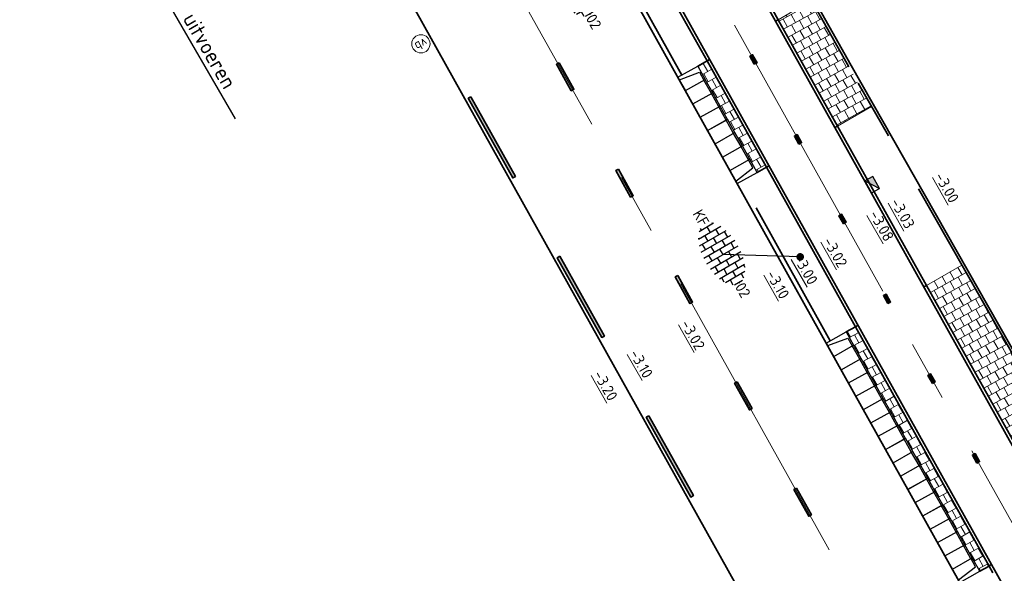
# Model space of a CAD drawing. Header units: metres. Extents: x 111691 to 117439, y 474133 to 478789.
# Tile 119 of 127: x 114144 to 114177, y 476880 to 476898. Entities that reach past the tile are written whole.
import ezdxf
from ezdxf import colors
from ezdxf.entities.mleader import LeaderData, LeaderLine
from ezdxf.enums import TextEntityAlignment as Align
from ezdxf.math import Vec2, Vec3

# ---------------------------------------------------------------- set-up
doc = ezdxf.new("R2010")
doc.units = ezdxf.units.M
for name, pattern in [('AM-AS', [16, 10, -2, 2, -2]), ('VH-GAZONBAND_100X200', [9.5, 7.5, -2]), ('VH-OPSLUITBAND_80X200', [14, 8, -2, 2, -2]), ('VH-TROTTOIRBAND_130-150', [15, 5, -2, 2, -2, 2, -2]), ('XX-HIDDEN', [4, 2, -2])]:
    doc.linetypes.add(name, pattern=pattern)
doc.layers.add('N-WE-AM-AS_WEG-G', color=10, linetype='AM-AS', lineweight=18, plot=False)
for name, color, linetype, lineweight in [('N-WE-IE-MEUBILAIR_WEGMEUBILAIR_PAAL-S', 7, 'Continuous', 25), ('N-WE-RI-HWA_KOLK-S', 150, 'Continuous', 25), ('N-WE-VH-HOOGTELABEL-T18', 2, 'Continuous', 18), ('N-WE-VH-KANTOPSLUITING_ELEMENT_INRIT-S', 1, 'Continuous', 30), ('N-WE-VH-KANTOPSLUITING_GAZONBAND_100X200-G', 90, 'VH-GAZONBAND_100X200', 35), ('N-WE-VH-KANTOPSLUITING_OPSLUITBAND_100X200-G', 150, 'Continuous', 35), ('N-WE-VH-KANTOPSLUITING_OPSLUITBAND_80X200-G', 150, 'VH-OPSLUITBAND_80X200', 35), ('N-WE-VH-KANTOPSLUITING_TROTTOIRBAND_130 150-G', 210, 'VH-TROTTOIRBAND_130-150', 35), ('N-WE-VH-KANTOPSLUITING_VOORKANTBAND-G', 7, 'Continuous', 35), ('N-WE-VH-KANTVERHARDING-G', 1, 'Continuous', 35), ('N-WE-VH-MATERIAALGRENS-G', 7, 'XX-HIDDEN', 18), ('N-WE-VH-VERHARDING_BETONSTRAATSTEEN-S', 7, 'Continuous', 25), ('N-WE-VH-VERHARDING_TEGEL60-A', 252, 'Continuous', 18), ('N-WE-VW-MARKERING-G', 7, 'Continuous', 35), ('X-XX-AL-AANPIJLING-T25', 7, 'Continuous', 25), ('X-XX-AL-AANPIJLING_SYMBOLEN-T25', 7, 'Continuous', 25)]:
    doc.layers.add(name, color=color, linetype=linetype, lineweight=lineweight)
for name, color, linetype in [('N-WE-VW-MARKERING_LANGS_STREEP_13_010-A', 7, 'Continuous'), ('N-WE-VW-MARKERING_LANGS_STREEP_30270_010-A', 7, 'Continuous'), ('N-WE-VW-MARKERING_LANGS_STREEP_33_010-A', 7, 'Continuous')]:
    doc.layers.add(name, color=color, linetype=linetype)
doc.styles.add('ISO', font='NLCS-ISO.ttf')
doc.styles.add('NLCS-ISO', font='NLCS-ISO.ttf')
doc.styles.add('NLCS-ISO-ANNOTATIEF-T25', font='NLCS-ISO.ttf', dxfattribs={"height": 2.5})
doc.styles.add('NLCS-ISO-M200-T18', font='NLCS-ISO.ttf', dxfattribs={"height": 0.36})
doc.dimstyles.new('M200T25-PIJL', dxfattribs={"dimscale": 0.2, "dimtxt": 2.5, "dimasz": 2, "dimexe": 1, "dimexo": 0.25, "dimgap": 0.75, "dimtad": 1, "dimzin": 0, "dimdsep": 46, "dimtxsty": 'ISO', "dimcen": 0, "dimdle": 1, "dimse1": 1, "dimse2": 1, "dimclrt": 2, "dimazin": 0, "dimtfac": 1, "dimtdec": 4, "dimtmove": 2, "dimatfit": 3, "dimfxl": 1, "dimtolj": 1, "dimtzin": 0, "dimarcsym": 0})
pattern_1 = [(119.111784, (112611.52067, 477824.6286), (-0.277005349, 0.189124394), [0.3, -0.3]), (209.111784, (112611.52067, 477824.6286), (0.14595452, -0.262101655), [])]

# ---------------------------------------------------------------- blocks, each defined once
blk = doc.blocks.new('N-SVH-INRITELEMENT_130 150_180X750X500_MIDDEN')
for p, q in [((0, 0), (0, 0.75)), ((0.5, 0.75), (0, 0.75)), ((0.5, 0.7), (0, 0.7)), ((0.5, 0), (0.5, 0.75)), ((0.5, 0), (0, 0))]:
    blk.add_line(p, q)
blk = doc.blocks.new('N-SVH-INRITELEMENT_130 150_180X750X500_RECHTS')
for p, q in [((0, 0), (0, 0.75)), ((0.5, 0.75), (0, 0.75)), ((0.3, 0.7), (0, 0.7)), ((0.405, 0), (0.3, 0.7)), ((0.5, 0), (0.5, 0.75)), ((0.5, 0), (0, 0))]:
    blk.add_line(p, q)
blk = doc.blocks.new('N-SVH-INRITELEMENT_130 150_180X750X500_LINKS')
for p, q in [((0, 0), (0, 0.75)), ((0, 0.75), (0.5, 0.75)), ((0.095, 0), (0.2, 0.7)), ((0.2, 0.7), (0.5, 0.7)), ((0.5, 0), (0.5, 0.75)), ((0, 0), (0.5, 0))]:
    blk.add_line(p, q)
blk = doc.blocks.new('SVH-BSS_KEIFORMAAT_HALFST-SO')
at = {"ltscale": 0.1}
for p, q in [((-4.2, -2.2), (-4.2, 2.03)), ((-3.15, -2.63), (-3.15, 2.46)), ((-3.15, 2.1), (-2.1, 2.1)), ((-2.1, -2.89), (-2.1, 2.72)), ((-1.05, -3.03), (-1.05, 2.86)), ((-1.05, 2.1), (0, 2.1)), ((0, -3.06), (0, 2.88)), ((1.05, -2.98), (1.05, 2.81)), ((1.05, 2.1), (2.1, 2.1)), ((2.1, -2.8), (2.1, 2.62)), ((3.15, -2.47), (3.15, 2.3)), ((3.15, 2.1), (3.61, 2.1)), ((4.2, -1.94), (4.2, 1.76)), ((-5.46, 1.05), (-5.25, 1.05)), ((-5.25, -1.46), (-5.25, 1.28)), ((-5.25, 0), (-4.2, 0)), ((-4.2, 1.05), (-3.15, 1.05)), ((-3.15, 0), (-2.1, 0)), ((-2.1, 1.05), (-1.05, 1.05)), ((-1.05, 0), (0, 0)), ((0, 1.05), (1.05, 1.05)), ((1.05, 0), (2.1, 0)), ((2.1, 1.05), (3.15, 1.05)), ((3.15, 0), (4.2, 0)), ((4.2, 1.05), (5, 1.05)), ((5.25, -0.83), (5.25, 0.66)), ((5.25, 0), (5.43, 0)), ((-5.58, -1.05), (-5.25, -1.05)), ((-4.2, -1.05), (-3.15, -1.05)), ((-2.1, -1.05), (-1.05, -1.05)), ((0, -1.05), (1.05, -1.05)), ((2.1, -1.05), (3.15, -1.05)), ((4.2, -1.05), (5.12, -1.05)), ((-4.39, -2.1), (-4.2, -2.1)), ((-3.15, -2.1), (-2.1, -2.1)), ((-1.05, -2.1), (0, -2.1)), ((1.05, -2.1), (2.1, -2.1)), ((3.15, -2.1), (3.93, -2.1))]:
    blk.add_line(p, q, dxfattribs=at)
at = {"style": 'NLCS-ISO'}
blk.add_attdef('FORMAAT', text='', height=1.8, dxfattribs=at).set_placement((-5.68, -0.09), align=Align.MIDDLE_RIGHT)
blk.add_attdef('KLEUR', text='', height=1.8, dxfattribs=at).set_placement((5.53, -0.09), align=Align.MIDDLE_LEFT)
at = {"style": 'NLCS-ISO', "flags": 1}
blk.add_attdef('FUNCTIE', text='', height=1.8, dxfattribs=at).set_placement((0.12, -3.58), align=Align.MIDDLE_CENTER)
blk = doc.blocks.new('N-SRI-KOLK_TROTTOIR-SO')
blk.add_hatch(color=256).paths.add_polyline_path([(1.125, 1.5), (-1.125, 1.5), (-1.125, 0)])
blk.add_line((-1.125, 0), (1.125, 1.5))
at = {"flags": 128}
blk.add_lwpolyline([(-1.125, 0), (1.125, 0), (1.125, 1.5), (-1.125, 1.5)], close=True, dxfattribs=at)
blk = doc.blocks.new('SIE-WEG_PAAL_VERKEERSBORD-SO')
at = {"color": 0, "linetype": 'ByBlock', "lineweight": 18}
blk.add_circle((0, 0), 1.5, dxfattribs=at)
at = {"color": 0, "linetype": 'ByBlock', "lineweight": 18, "style": 'NLCS-ISO'}
blk.add_text('vb', height=1.5, dxfattribs=at).set_placement((0, 0.13), align=Align.MIDDLE_CENTER)

msp = doc.modelspace()

# ---------------------------------------------------------------- hatches: boundary and pattern name
at = {"layer": 'N-WE-VH-VERHARDING_TEGEL60-A'}
h = msp.add_hatch(dxfattribs=at)
h.set_pattern_fill('AVH-TEGEL_300X300_HALFST-SO', color=256, angle=-181, pattern_type=2)
h.set_pattern_definition(pattern_1)
h.paths.add_polyline_path([(114172.24, 476895.441), (114171.499, 476896.742), (114170.275, 476898.924), (114169.178, 476898.288), (114171.128, 476894.796)])
h = msp.add_hatch(dxfattribs=at)
h.set_pattern_fill('AVH-TEGEL_300X300_HALFST-SO', color=256, angle=-181, pattern_type=2)
h.set_pattern_definition(pattern_1)
h.paths.add_polyline_path([(114168.792, 476893.44), (114166.842, 476896.933), (114166.537, 476896.763), (114166.781, 476896.326), (114167.024, 476895.889), (114167.268, 476895.453), (114167.512, 476895.016), (114167.755, 476894.58), (114167.999, 476894.143), (114168.243, 476893.706), (114168.486, 476893.27)])
h = msp.add_hatch(dxfattribs=at)
h.set_pattern_fill('AVH-TEGEL_300X300_HALFST-SO', color=256, angle=-181, pattern_type=2)
h.set_pattern_definition(pattern_1)
h.paths.add_polyline_path([(114179.653, 476882.413), (114177.742, 476885.781), (114175.208, 476890.231), (114174.051, 476889.559), (114178.434, 476881.706)])
h = msp.add_hatch(dxfattribs=at)
h.set_pattern_fill('AVH-TEGEL_300X300_HALFST-SO', color=256, angle=-181, pattern_type=2)
h.set_pattern_definition(pattern_1)
h.paths.add_polyline_path([(114176.101, 476880.346), (114171.715, 476888.205), (114171.409, 476888.034), (114171.653, 476887.598), (114171.896, 476887.161), (114172.14, 476886.724), (114172.384, 476886.288), (114172.628, 476885.851), (114172.871, 476885.415), (114173.115, 476884.978), (114173.359, 476884.541), (114173.602, 476884.105), (114173.846, 476883.668), (114174.09, 476883.232), (114174.333, 476882.795), (114174.577, 476882.358), (114174.821, 476881.922), (114175.065, 476881.485), (114175.308, 476881.049), (114175.552, 476880.612), (114175.796, 476880.176)])
at = {"layer": 'N-WE-VW-MARKERING_LANGS_STREEP_13_010-A'}
h = msp.add_hatch(color=256, dxfattribs=at)
h.dxf.hatch_style = 1
h.paths.add_polyline_path([(114161.979, 476896.875), (114161.891, 476896.827), (114162.379, 476895.953), (114162.466, 476896.002)])
h = msp.add_hatch(color=256, dxfattribs=at)
h.dxf.hatch_style = 1
h.paths.add_polyline_path([(114163.928, 476893.383), (114163.841, 476893.334), (114164.328, 476892.461), (114164.416, 476892.509)])
h = msp.add_hatch(color=256, dxfattribs=at)
h.dxf.hatch_style = 1
h.paths.add_polyline_path([(114165.878, 476889.89), (114165.791, 476889.841), (114166.278, 476888.968), (114166.365, 476889.017)])
h = msp.add_hatch(color=256, dxfattribs=at)
h.dxf.hatch_style = 1
h.paths.add_polyline_path([(114167.828, 476886.397), (114167.74, 476886.349), (114168.228, 476885.475), (114168.315, 476885.524)])
h = msp.add_hatch(color=256, dxfattribs=at)
h.dxf.hatch_style = 1
h.paths.add_polyline_path([(114169.777, 476882.905), (114169.69, 476882.856), (114170.177, 476881.983), (114170.265, 476882.031)])
at = {"layer": 'N-WE-VW-MARKERING_LANGS_STREEP_30270_010-A'}
h = msp.add_hatch(color=256, dxfattribs=at)
h.dxf.hatch_style = 1
h.paths.add_polyline_path([(114168.391, 476896.826), (114168.479, 476896.874), (114168.332, 476897.136), (114168.245, 476897.088)])
h = msp.add_hatch(color=256, dxfattribs=at)
h.dxf.hatch_style = 1
h.paths.add_polyline_path([(114169.854, 476894.206), (114169.941, 476894.255), (114169.795, 476894.517), (114169.707, 476894.468)])
h = msp.add_hatch(color=256, dxfattribs=at)
h.dxf.hatch_style = 1
h.paths.add_polyline_path([(114171.316, 476891.587), (114171.403, 476891.635), (114171.257, 476891.897), (114171.17, 476891.848)])
h = msp.add_hatch(color=256, dxfattribs=at)
h.dxf.hatch_style = 1
h.paths.add_polyline_path([(114172.778, 476888.967), (114172.865, 476889.016), (114172.719, 476889.278), (114172.632, 476889.229)])
h = msp.add_hatch(color=256, dxfattribs=at)
h.dxf.hatch_style = 1
h.paths.add_polyline_path([(114174.24, 476886.347), (114174.328, 476886.396), (114174.181, 476886.658), (114174.094, 476886.609)])
h = msp.add_hatch(color=256, dxfattribs=at)
h.dxf.hatch_style = 1
h.paths.add_polyline_path([(114175.702, 476883.728), (114175.79, 476883.777), (114175.644, 476884.039), (114175.556, 476883.99)])
at = {"layer": 'N-WE-VW-MARKERING_LANGS_STREEP_33_010-A'}
h = msp.add_hatch(color=256, dxfattribs=at)
h.dxf.hatch_style = 1
h.paths.add_polyline_path([(114159.08, 476895.76), (114158.992, 476895.711), (114160.455, 476893.092), (114160.542, 476893.14)])
h = msp.add_hatch(color=256, dxfattribs=at)
h.dxf.hatch_style = 1
h.paths.add_polyline_path([(114162.004, 476890.521), (114161.917, 476890.472), (114163.379, 476887.853), (114163.466, 476887.901)])
h = msp.add_hatch(color=256, dxfattribs=at)
h.dxf.hatch_style = 1
h.paths.add_polyline_path([(114164.929, 476885.282), (114164.841, 476885.233), (114166.304, 476882.613), (114166.391, 476882.662)])

# ---------------------------------------------------------------- linework, layer by layer
at = {"layer": 'N-WE-AM-AS_WEG-G', "flags": 128}
msp.add_lwpolyline([(114211.057, 476819.223), (114204.094, 476832.331, -0.002667), (114203.847, 476832.803), (114199.884, 476840.46, 0.007875), (114199.138, 476841.847), (114164.288, 476904.278)], format="xyb", dxfattribs=at)
at = {"layer": 'N-WE-AM-AS_WEG-G'}
msp.add_lwpolyline([(114158.176, 476903.585), (114190.037, 476846.507, -0.035295), (114193.031, 476840.124)], format="xyb", dxfattribs=at)
at = {"layer": 'N-WE-VH-KANTOPSLUITING_GAZONBAND_100X200-G'}
for points in [[(114169.178, 476898.288), (114166.052, 476903.889)], [(114166.842, 476896.933), (114163.716, 476902.534)], [(114174.051, 476889.559), (114171.128, 476894.796)], [(114171.715, 476888.205), (114168.792, 476893.44)], [(114180.853, 476871.834), (114176.101, 476880.346)]]:
    msp.add_lwpolyline(points, dxfattribs=at)
at = {"layer": 'N-WE-VH-KANTOPSLUITING_OPSLUITBAND_100X200-G'}
for points in [[(114171.128, 476894.796), (114169.178, 476898.288)], [(114166.842, 476896.933), (114168.792, 476893.44)], [(114178.434, 476881.706), (114174.051, 476889.559)], [(114171.715, 476888.205), (114176.101, 476880.346)]]:
    msp.add_lwpolyline(points, dxfattribs=at)
at = {"layer": 'N-WE-VH-KANTOPSLUITING_OPSLUITBAND_80X200-G'}
msp.add_lwpolyline([(114231.194, 476819.662), (114224.084, 476815.739), (114222.217, 476814.704, -0.384483), (114217.565, 476816.634), (114216.066, 476819.453), (114213.748, 476823.385), (114212.775, 476825.096), (114209.786, 476830.311), (114208.311, 476832.934), (114206.979, 476834.871), (114206.68, 476834.743), (114202.763, 476841.607), (114200.093, 476846.357), (114196.34, 476853.063), (114191.438, 476861.671), (114185.545, 476872.027), (114177.742, 476885.781), (114171.499, 476896.742), (114166.175, 476906.227), (114162.989, 476911.773), (114161.122, 476915.117), (114158.775, 476919.319), (114155.382, 476925.321)], format="xyb", dxfattribs=at)
at = {"layer": 'N-WE-VH-KANTOPSLUITING_TROTTOIRBAND_130 150-G'}
for points in [[(114166.013, 476896.47), (114162.885, 476902.073)], [(114170.885, 476887.742), (114167.963, 476892.977)]]:
    msp.add_lwpolyline(points, dxfattribs=at)
at = {"layer": 'N-WE-VH-KANTOPSLUITING_VOORKANTBAND-G'}
for points in [[(114231.155, 476819.733), (114224.046, 476815.809), (114222.184, 476814.778, -0.384111), (114217.637, 476816.67), (114216.136, 476819.492), (114213.818, 476823.425), (114212.844, 476825.136), (114209.856, 476830.35), (114208.379, 476832.976), (114207.008, 476834.97), (114206.714, 476834.845), (114202.833, 476841.647), (114200.163, 476846.396), (114196.41, 476853.102), (114191.508, 476861.71), (114185.615, 476872.066), (114177.812, 476885.821), (114171.569, 476896.781), (114166.245, 476906.267), (114163.059, 476911.813), (114161.192, 476915.156), (114158.845, 476919.358), (114155.451, 476925.361)], [(114211.951, 476820.738), (114205.472, 476832.935, 0.003789), (114205.111, 476833.602), (114200.682, 476841.644, 0.001419), (114200.544, 476841.892), (114165.089, 476905.408, -0.01782), (114163.585, 476908.344), (114163.487, 476908.554, 0.012132), (114162.325, 476910.886, 0.2769), (114158.584, 476913.15, -0.270556), (114155.978, 476914.685), (114153.372, 476919.345)], [(114219.668, 476809.541, -0.509225), (114219.635, 476808.733, -0.137831), (114215.519, 476807.396, -0.170674), (114211.714, 476808.563, -0.156599), (114207.426, 476814.517), (114206.251, 476818.14, 0.013612), (114205.341, 476820.705), (114200.376, 476833.582, 0.035295), (114197.382, 476839.965), (114161.859, 476903.605, -0.01782), (114160.234, 476906.775), (114160.136, 476906.985, 0.018035), (114158.49, 476910.194), (114158.414, 476910.33)]]:
    msp.add_lwpolyline(points, format="xyb", dxfattribs=at)
at = {"layer": 'N-WE-VH-KANTOPSLUITING_VOORKANTBAND-G', "flags": 128}
msp.add_lwpolyline([(114198.046, 476841.239), (114163.2, 476903.664, -0.020108), (114161.321, 476907.283), (114161.223, 476907.494, 0.009334), (114160.38, 476909.21)], format="xyb", dxfattribs=at)
at = {"layer": 'N-WE-VH-KANTOPSLUITING_VOORKANTBAND-G'}
for points in [[(114169.178, 476898.288), (114169.091, 476898.239)], [(114166.842, 476896.933), (114166.93, 476896.982)], [(114166.537, 476896.763), (114166.842, 476896.933)], [(114171.128, 476894.796), (114171.04, 476894.747)], [(114168.486, 476893.27), (114168.792, 476893.44)], [(114168.792, 476893.44), (114168.879, 476893.489)], [(114174.051, 476889.559), (114173.963, 476889.511)], [(114171.715, 476888.205), (114171.802, 476888.253)], [(114171.409, 476888.034), (114171.715, 476888.205)], [(114175.796, 476880.176), (114176.101, 476880.346)], [(114176.099, 476880.351), (114176.186, 476880.4)]]:
    msp.add_lwpolyline(points, dxfattribs=at)
at = {"layer": 'N-WE-VH-KANTVERHARDING-G', "flags": 128}
msp.add_lwpolyline([(114155.993, 476900.879), (114185.892, 476847.317, -0.067939), (114190.826, 476834.724)], format="xyb", dxfattribs=at)
at = {"layer": 'N-WE-VH-MATERIAALGRENS-G'}
for points in [[(114170.275, 476898.924), (114169.178, 476898.288)], [(114172.24, 476895.441), (114171.128, 476894.796)], [(114175.208, 476890.231), (114174.051, 476889.559)]]:
    msp.add_lwpolyline(points, dxfattribs=at)
at = {"layer": 'N-WE-VW-MARKERING-G'}
for points in [[(114168.391, 476896.826), (114168.479, 476896.874), (114168.332, 476897.136), (114168.245, 476897.088)], [(114161.979, 476896.875), (114161.891, 476896.827), (114162.379, 476895.953), (114162.466, 476896.002)], [(114159.08, 476895.76), (114158.992, 476895.711), (114160.455, 476893.092), (114160.542, 476893.14)], [(114169.854, 476894.206), (114169.941, 476894.255), (114169.795, 476894.517), (114169.707, 476894.468)], [(114163.928, 476893.383), (114163.841, 476893.334), (114164.328, 476892.461), (114164.416, 476892.509)], [(114171.316, 476891.587), (114171.403, 476891.635), (114171.257, 476891.897), (114171.17, 476891.848)], [(114162.004, 476890.521), (114161.917, 476890.472), (114163.379, 476887.853), (114163.466, 476887.901)], [(114165.878, 476889.89), (114165.791, 476889.841), (114166.278, 476888.968), (114166.365, 476889.017)], [(114172.778, 476888.967), (114172.865, 476889.016), (114172.719, 476889.278), (114172.632, 476889.229)], [(114174.24, 476886.347), (114174.328, 476886.396), (114174.181, 476886.658), (114174.094, 476886.609)], [(114167.828, 476886.397), (114167.74, 476886.349), (114168.228, 476885.475), (114168.315, 476885.524)], [(114164.929, 476885.282), (114164.841, 476885.233), (114166.304, 476882.613), (114166.391, 476882.662)], [(114175.702, 476883.728), (114175.79, 476883.777), (114175.644, 476884.039), (114175.556, 476883.99)], [(114169.777, 476882.905), (114169.69, 476882.856), (114170.177, 476881.983), (114170.265, 476882.031)]]:
    msp.add_lwpolyline(points, close=True, dxfattribs=at)

# ---------------------------------------------------------------- block references
at = {"layer": 'N-WE-IE-MEUBILAIR_WEGMEUBILAIR_PAAL-S', "xscale": 0.2, "yscale": 0.2, "zscale": 0.2, "rotation": 208.3867266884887}
msp.add_blockref('SIE-WEG_PAAL_VERKEERSBORD-SO', (114157.439, 476897.496), dxfattribs=at)
at = {"layer": 'N-WE-RI-HWA_KOLK-S', "xscale": 0.2, "yscale": 0.2, "zscale": 0.2, "rotation": 299.1703917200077}
msp.add_blockref('N-SRI-KOLK_TROTTOIR-SO', (114172.127, 476892.8), dxfattribs=at)
at = {"layer": 'N-WE-VH-KANTOPSLUITING_ELEMENT_INRIT-S'}
for name, p, rotation in [('N-SVH-INRITELEMENT_130 150_180X750X500_LINKS', (114165.882, 476896.397), 299.1703916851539), ('N-SVH-INRITELEMENT_130 150_180X750X500_MIDDEN', (114166.126, 476895.96), 299.1703916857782), ('N-SVH-INRITELEMENT_130 150_180X750X500_MIDDEN', (114166.369, 476895.524), 299.1703916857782), ('N-SVH-INRITELEMENT_130 150_180X750X500_MIDDEN', (114166.613, 476895.087), 299.1703916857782), ('N-SVH-INRITELEMENT_130 150_180X750X500_MIDDEN', (114166.857, 476894.651), 299.1703916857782), ('N-SVH-INRITELEMENT_130 150_180X750X500_MIDDEN', (114167.1, 476894.214), 299.1703916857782), ('N-SVH-INRITELEMENT_130 150_180X750X500_MIDDEN', (114167.344, 476893.777), 299.1703916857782), ('N-SVH-INRITELEMENT_130 150_180X750X500_RECHTS', (114167.588, 476893.341), 299.1703917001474), ('N-SVH-INRITELEMENT_130 150_180X750X500_LINKS', (114170.754, 476887.669), 299.1703916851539), ('N-SVH-INRITELEMENT_130 150_180X750X500_MIDDEN', (114170.998, 476887.232), 299.1703916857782), ('N-SVH-INRITELEMENT_130 150_180X750X500_MIDDEN', (114171.242, 476886.795), 299.1703916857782), ('N-SVH-INRITELEMENT_130 150_180X750X500_MIDDEN', (114171.485, 476886.359), 299.1703916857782), ('N-SVH-INRITELEMENT_130 150_180X750X500_MIDDEN', (114171.729, 476885.922), 299.1703916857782), ('N-SVH-INRITELEMENT_130 150_180X750X500_MIDDEN', (114171.973, 476885.486), 299.1703916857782), ('N-SVH-INRITELEMENT_130 150_180X750X500_MIDDEN', (114172.216, 476885.049), 299.1703916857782), ('N-SVH-INRITELEMENT_130 150_180X750X500_MIDDEN', (114172.46, 476884.612), 299.1703916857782), ('N-SVH-INRITELEMENT_130 150_180X750X500_MIDDEN', (114172.704, 476884.176), 299.1703916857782), ('N-SVH-INRITELEMENT_130 150_180X750X500_MIDDEN', (114172.947, 476883.739), 299.1703916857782), ('N-SVH-INRITELEMENT_130 150_180X750X500_MIDDEN', (114173.191, 476883.303), 299.1703916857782), ('N-SVH-INRITELEMENT_130 150_180X750X500_MIDDEN', (114173.435, 476882.866), 299.1703916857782), ('N-SVH-INRITELEMENT_130 150_180X750X500_MIDDEN', (114173.679, 476882.43), 299.1703916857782), ('N-SVH-INRITELEMENT_130 150_180X750X500_MIDDEN', (114173.922, 476881.993), 299.1703916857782), ('N-SVH-INRITELEMENT_130 150_180X750X500_MIDDEN', (114174.166, 476881.556), 299.1703916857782), ('N-SVH-INRITELEMENT_130 150_180X750X500_MIDDEN', (114174.41, 476881.12), 299.1703916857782), ('N-SVH-INRITELEMENT_130 150_180X750X500_MIDDEN', (114174.653, 476880.683), 299.1703916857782), ('N-SVH-INRITELEMENT_130 150_180X750X500_RECHTS', (114174.897, 476880.247), 299.1703917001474)]:
    msp.add_blockref(name, p, dxfattribs=dict(at, rotation=rotation))
at = {"layer": 'N-WE-VH-VERHARDING_BETONSTRAATSTEEN-S', "xscale": 0.2, "yscale": 0.2, "zscale": 0.2, "rotation": 300.1117835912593}
for p in [(114162.459, 476899.393), (114167.357, 476890.576)]:
    msp.add_blockref('SVH-BSS_KEIFORMAAT_HALFST-SO', p, dxfattribs=at).add_auto_attribs({'FORMAAT': 'KF', 'KLEUR': '02'})

# ---------------------------------------------------------------- texts
at = {"layer": 'N-WE-VH-HOOGTELABEL-T18', "style": 'NLCS-ISO-M200-T18'}
for s, p in [('%%U-3.00', (114174.301, 476893.143)), ('%%U-3.03', (114172.847, 476892.299)), ('%%U-3.08', (114172.153, 476891.897)), ('%%U-3.02', (114170.635, 476891.017)), ('%%U-3.00', (114169.665, 476890.454)), ('%%U-3.10', (114168.763, 476889.931)), ('%%U-3.02', (114165.959, 476888.304)), ('%%U-3.10', (114164.279, 476887.33)), ('%%U-3.20', (114163.091, 476886.641))]:
    msp.add_text(s, height=0.36, rotation=299.7212, dxfattribs=at).set_placement(p)

# ---------------------------------------------------------------- leaders
at = {"layer": 'X-XX-AL-AANPIJLING-T25'}
ml = msp.add_multileader_mtext('Standard', dxfattribs=at)
ml.set_content('Middengeleider verlaagd uitvoeren', color=256, style='NLCS-ISO-ANNOTATIEF-T25')
ml.set_leader_properties(color=256, linetype='ByLayer', lineweight=-1)
ml.build(insert=Vec2(0, 0))
ml.multileader.update_dxf_attribs({"text_left_attachment_type": 5, "text_right_attachment_type": 5, "dogleg_length": 2.5, "arrow_head_size": 0.5, "scale": 0.2})
ctx = ml.context
ctx.base_point, ctx.scale, ctx.char_height, ctx.arrow_head_size, ctx.landing_gap_size, ctx.plane_origin, ctx.plane_x_axis, ctx.plane_y_axis = Vec3(114145.62, 476904.893), 0.2, 0.5, 0.5, 0.18, Vec3(114151.406, 476915.689), Vec3(0.501689, -0.865048), Vec3(0.865048, 0.501689)
ctx.left_attachment, ctx.right_attachment = 5, 5
notes = []
notes.append((ctx, [(1, (1, 1, 0), (114145.369, 476905.326), (0.501689, -0.865048), 0.5, [(1, [(114151.406, 476915.689), (114155.481, 476908.404)], 0, [])])]))
ctx.mtext.insert, ctx.mtext.text_direction, ctx.mtext.rotation, ctx.mtext.flow_direction = Vec3(114146.273, 476905.064), Vec3(0.501689, -0.865048), 5.237939, 5
at = {"layer": 'X-XX-AL-AANPIJLING_SYMBOLEN-T25'}
msp.add_leader([(114169.898, 476890.5), (114167.357, 476890.576)], dimstyle='M200T25-PIJL', override={"dimasz": 1.25, "dimgap": 0.14, "dimtad": 0, "dimldrblk": 'Dot', "dimfxl": 1.5, "dimarcsym": 1}, dxfattribs=at)
for ctx, leaders in notes:
    for number, flags, end, landing, length, lines in leaders:
        leader = LeaderData()
        leader.index, (leader.has_last_leader_line, leader.has_dogleg_vector, leader.attachment_direction) = number, flags
        leader.last_leader_point, leader.dogleg_vector, leader.dogleg_length = Vec3(end), Vec3(landing), length
        for number, points, colour, breaks in lines:
            line = LeaderLine()
            line.index, line.vertices, line.color, line.breaks = number, Vec3.list(points), colors.encode_raw_color(colour), breaks
            leader.lines.append(line)
        ctx.leaders.append(leader)

doc.saveas('drawing.dxf')
